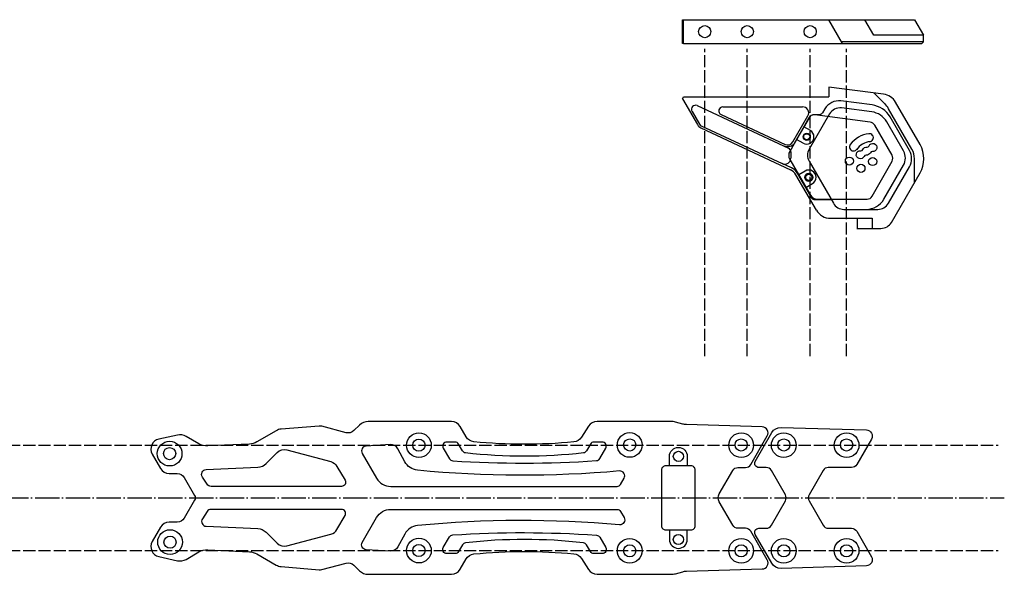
# Model space of a CAD drawing. Header units: millimetres. Extents: x -116 to 777, y -226 to 85.
# Tile 2 of 3: x 209 to 452, y -84 to 52. Entities that reach past the tile are written whole.
import ezdxf

# ---------------------------------------------------------------- set-up
doc = ezdxf.new("R2010")
doc.units = ezdxf.units.MM
doc.header["$LTSCALE"] = 0.25
doc.header["$MEASUREMENT"] = 0
doc.linetypes.add('ACAD_ISO02W100', pattern=[15, 12, -3])
doc.linetypes.add('ACAD_ISO04W100', pattern=[30, 24, -3, 0, -3])
for name, color, linetype in [('alu', 10, 'Continuous'), ('chamfer', 140, 'Continuous'), ('helper', 60, 'ACAD_ISO02W100'), ('outline', 160, 'Continuous'), ('standoff', 74, 'Continuous')]:
    doc.layers.add(name, color=color, linetype=linetype)

msp = doc.modelspace()

# ---------------------------------------------------------------- linework, layer by layer
at = {"layer": 'alu'}
for p, q in [((372.8, 46.57), (372.8, 52.47)), ((372.8, 52.47), (373.09, 52.47)), ((373.09, 46.57), (373.09, 52.47)), ((373.09, 52.47), (430.05, 52.47)), ((412.33, 46.57), (408.93, 52.47)), ((420.06, 48.62), (417.84, 52.47)), ((430.05, 52.47), (432.27, 48.62)), ((432.27, 48.62), (420.06, 48.62)), ((432.28, 46.97), (432.27, 48.62)), ((373.09, 46.57), (372.8, 46.57)), ((373.09, 46.57), (431.88, 46.57)), ((432.28, 46.97), (412.1, 46.97)), ((432.28, 46.97), (431.88, 46.57)), ((408.93, 35.84), (408.93, 33.48)), ((420.06, 34.39), (422.69, 31.76)), ((372.8, 32.96), (373.09, 33.48)), ((372.8, 32.96), (376.48, 26.58)), ((373.09, 33.48), (408.93, 33.48)), ((375.17, 29.86), (377, 26.69)), ((376.45, 31.27), (398.97, 20.77)), ((382.76, 30.98), (402.45, 30.98)), ((429.42, 20.52), (423.65, 30.52)), ((382.34, 29.07), (398.12, 21.71)), ((400.05, 22.32), (403.75, 28.73)), ((377.37, 25.76), (399.48, 15.45)), ((377.44, 26.28), (397.41, 16.97)), ((399.55, 19.86), (399.55, 18.33)), ((430.05, 12.32), (430.05, 18.17)), ((399.69, 15.9), (397.41, 16.97)), ((409.33, 3.48), (419.62, 3.48)), ((415.93, 3.48), (415.93, 0.98)), ((419.62, 3.48), (419.62, 0.98))]:
    msp.add_line(p, q, dxfattribs=at)
for points in [[(415.83, 0.98), (421.77, 0.98, 0.267949), (424.37, 2.48), (431.41, 14.67, 0.267949), (431.41, 21.67), (425.38, 32.12, 0.233672), (422.43, 34.09), (408.93, 35.84)], [(418.17, 5.68), (421.02, 5.68, 0.267949), (423.62, 7.18), (428.81, 16.17, 0.267949), (428.81, 20.17), (424.02, 28.48, 0.233672), (419.59, 31.43), (411.92, 32.43, 0.302824), (407.94, 30.46), (407.39, 29.5, -0.267949), (406.52, 29), (405.35, 29, 0.267949), (404.05, 28.25), (400.49, 22.07, -0.388879), (397.91, 21.26, 0.388879)], [(405.87, 5.48), (400.81, 14.23, 0.153915), (399.48, 15.45)], [(409.56, 8), (405.56, 8, -0.267949), (404.7, 8.5), (401.25, 14.48, 0.153915), (399.69, 15.9)]]:
    msp.add_lwpolyline(points, format="xyb", dxfattribs=at)
msp.add_lwpolyline([(423.2, 27.27, 0.233672), (419.51, 29.73), (412.05, 30.69, 0.302824), (409.07, 29.22), (404.06, 20.54, 0.267949), (404.06, 17.54), (410.04, 7.18, 0.267949), (412.64, 5.68), (418.17, 5.68, 0.267949), (422.5, 8.18), (427.35, 16.58, 0.267949), (427.35, 20.08)], format="xyb", close=True, dxfattribs=at)
for centre, radius in [((378.3, 49.52), 1.5), ((388.8, 49.52), 1.5), ((404.3, 49.52), 1.5), ((403.47, 23.58), 0.75), ((403.97, 13.58), 0.75)]:
    msp.add_circle(centre, radius, dxfattribs=at)
for centre, radius, start, end in [((418.45, 27.52), 6, 30, 45), ((376.03, 30.36), 1, 65, 210), ((382.76, 29.98), 1, 90, 245), ((402.45, 29.48), 1.5, 330, 90), ((378.22, 27.58), 2, 210, 245), ((377.86, 27.19), 1, 210, 245), ((398.75, 23.07), 1.5, 245, 330), ((398.55, 19.86), 1, 0, 65), ((425.35, 18.17), 4.7, 0, 30), ((398.05, 18.33), 1.5, 245, 0), ((409.33, 7.48), 4, 210, 270)]:
    msp.add_arc(centre, radius, start, end, dxfattribs=at)
at = {"layer": 'chamfer'}
for points in [[(369.6, -57.6), (369.6, -55.25, -1), (374, -55.25), (374, -57.6)], [(369.6, -73.4), (369.6, -75.75, 1), (374, -75.75), (374, -73.4)]]:
    msp.add_lwpolyline(points, format="xyb", dxfattribs=at)
for centre in [(307.8, -52.5), (359.8, -52.44), (387.3, -52.5), (397.8, -52.5), (413.3, -52.5), (246.3, -54.58), (246.41, -76.41), (307.8, -78.5), (359.8, -78.55), (387.3, -78.55), (397.8, -78.55), (413.3, -78.55)]:
    msp.add_circle(centre, 3.05, dxfattribs=at)
at = {"layer": 'helper'}
for p, q in [((378.3, -30.52), (378.3, 45.25)), ((388.8, -30.52), (388.8, 45.25)), ((404.3, -30.52), (404.3, 45.25)), ((413.3, -30.52), (413.3, 45.25)), ((-7.3, -52.5), (450.69, -52.5)), ((-7.3, -78.5), (450.69, -78.5))]:
    msp.add_line(p, q, dxfattribs=at)
at = {"layer": 'helper', "linetype": 'ACAD_ISO04W100'}
msp.add_line((-7.3, -65.5), (452.21, -65.5), dxfattribs=at)
at = {"layer": 'outline'}
for p, q in [((404.36, 25.13), (402.73, 26.05)), ((402.6, 22.02), (400.97, 22.95))]:
    msp.add_line(p, q, dxfattribs=at)
for points in [[(420.23, 26.45, 0.233363), (419.13, 27.18), (405.45, 28.98, 0.305152), (403.95, 28.23), (399.27, 19.99, 0.26598), (399.28, 18), (404.37, 9.19, 0.267949), (406.1, 8.19), (418.34, 8.19, 0.270248), (419.64, 8.95), (424.51, 17.56, 0.265653), (424.51, 19.05)], [(418.86, 21.34, -1.967781), (419.67, 19.94, 0.326096), (419.16, 19.65, -0.329786), (418.13, 19.06, 0.333485), (417.61, 18.76, -2.000682), (416.8, 20.14, 0.333485), (417.32, 20.44, -0.329786), (418.35, 21.04, 0.326096)], [(394.89, -81.64), (390.77, -74.5, -0.57735), (391.64, -73), (393.44, -73, 0.267949), (394.74, -72.25), (398.2, -66.25, 0.267949), (398.2, -64.75), (394.74, -58.75, 0.267949), (393.44, -58), (391.64, -58, -0.57735), (390.77, -56.5), (394.89, -49.36, -0.275915), (397.13, -48.11), (418.18, -48.73, -0.567503), (419.43, -50.98), (415.82, -57.25, -0.267949), (414.52, -58), (408.79, -58, 0.267949), (407.49, -58.75), (404.03, -64.75, 0.267949), (404.03, -66.25), (407.49, -72.25, 0.267949), (408.79, -73), (414.52, -73, -0.267949), (415.82, -73.75), (419.43, -80.01, -0.567503), (418.18, -82.26), (397.13, -82.89, -0.275915)], [(357.26, -58.86, -0.046383), (307.46, -58.67, -0.250953), (304.31, -56.58), (302.57, -53.4, 0.289662), (300.7, -52.36), (294.79, -52.71, 0.558109), (293.82, -54.51), (297.37, -60.66, 0.267949), (300.84, -62.66), (356.67, -62.66, 0.267949), (357.53, -62.16), (358.41, -60.65, 0.607408)], [(350.1, -52.23), (349.14, -53.91, -0.237617), (348.39, -54.4, -0.057079), (319.3, -54.4, -0.237617), (318.55, -53.91), (317.58, -52.23, 0.267949), (316.72, -51.73), (314.67, -51.73, 0.57735), (313.81, -53.23), (315.33, -55.87, 0.250664), (316.13, -56.36, 0.033376), (351.6, -56.3, 0.249631), (352.4, -55.8), (353.88, -53.23, 0.57735), (353.01, -51.73), (350.97, -51.73, 0.267949)], [(287.59, -57.72), (289.58, -61.16, -0.57735), (288.71, -62.66), (256.54, -62.66, -0.25302), (255.54, -62.12), (254.38, -60.36, -0.580862), (255.33, -58.5), (268.1, -57.92, 0.187138), (270.08, -57.04), (272.83, -54.3, -0.267949), (275.24, -53.65), (286.07, -56.56, -0.198912)], [(368.65, -73.4), (374.95, -73.4, 0.414214), (375.95, -72.4), (375.95, -58.6, 0.414214), (374.95, -57.6), (368.65, -57.6, 0.414214), (367.65, -58.6), (367.65, -72.4, 0.414214)], [(287.59, -73.27), (289.58, -69.83, 0.57735), (288.71, -68.33), (256.54, -68.33, 0.25302), (255.54, -68.87), (254.38, -70.64, 0.580862), (255.33, -72.5), (268.1, -73.08, -0.187138), (270.08, -73.95), (272.83, -76.69, 0.267949), (275.24, -77.34), (286.07, -74.44, 0.198912)], [(357.26, -72.14, 0.046383), (307.46, -72.32, 0.250953), (304.31, -74.42), (302.57, -77.6, -0.289662), (300.7, -78.63), (294.79, -78.29, -0.558109), (293.82, -76.49), (297.37, -70.33, -0.267949), (300.84, -68.33), (356.67, -68.33, -0.267949), (357.53, -68.83), (358.41, -70.34, -0.607408)], [(350.1, -78.76), (349.14, -77.09, 0.237617), (348.39, -76.59, 0.057079), (319.3, -76.59, 0.237617), (318.55, -77.09), (317.58, -78.76, -0.267949), (316.72, -79.26), (314.67, -79.26, -0.57735), (313.81, -77.76), (315.33, -75.13, -0.250664), (316.13, -74.63, -0.033376), (351.6, -74.7, -0.249631), (352.4, -75.2), (353.88, -77.76, -0.57735), (353.01, -79.26), (350.97, -79.26, -0.267949)]]:
    msp.add_lwpolyline(points, format="xyb", close=True, dxfattribs=at)
for points in [[(418.93, 22.36, 1.057322), (418.77, 24.35, 0.196592), (414.22, 21.7, 1.057322), (415.87, 20.58)], [(403.26, 11.1), (404.88, 12.04, 1), (403.09, 15.13), (401.48, 14.19)], [(252.46, -64.9, -0.267949), (252.46, -66.1), (249.92, -70.5, -0.267949), (248.19, -71.5), (246.22, -71.5, 0.267949), (244.06, -72.75), (242.01, -76.29, 0.506651), (243.63, -79.98), (248.22, -81, 0.187703), (250.37, -80.67), (253.51, -78.85, -0.143218), (255.69, -78.32), (266, -78.79, -0.120122), (267.82, -79.32), (272.58, -82.07, 0.110833), (273.83, -82.46), (283.21, -83.23, 0.08618), (283.89, -83.17), (289.82, -81.58, -0.267949), (291.76, -82.1), (293.14, -83.48, 0.198912), (295.26, -84.35), (315.8, -84.35, 0.267949), (317.97, -83.1), (319.43, -80.57, -0.241883), (321.35, -79.33, -0.048339), (346.01, -79.3, -0.229567), (347.87, -80.43), (349.65, -83.19, 0.254792), (351.75, -84.33), (370.03, -84.33, 0.065543), (371.06, -84.2), (372.87, -83.71, -0.058098), (373.78, -83.58), (392.48, -83.03, 0.567503), (393.73, -80.78), (389.68, -73.75, 0.267949), (388.38, -73), (386.51, -73, -0.267949), (385.21, -72.25), (381.89, -66.5, -0.267949), (381.89, -64.5), (385.21, -58.75, -0.267949), (386.51, -58), (388.38, -58, 0.267949), (389.68, -57.25), (393.73, -50.22, 0.567503), (392.48, -47.97), (373.78, -47.42, -0.058098), (372.87, -47.28), (371.06, -46.8, 0.065543), (370.03, -46.66), (351.75, -46.66, 0.254792), (349.65, -47.81), (347.87, -50.56, -0.229567), (346.01, -51.7, -0.048339), (321.35, -51.67, -0.241883), (319.43, -50.43), (317.97, -47.89, 0.267949), (315.8, -46.64), (295.26, -46.64, 0.198912), (293.14, -47.52), (291.76, -48.9, -0.267949), (289.82, -49.42), (283.89, -47.83, 0.08618), (283.21, -47.77), (273.83, -48.54, 0.110833), (272.58, -48.93), (267.82, -51.68, -0.120122), (266, -52.21), (255.69, -52.68, -0.143218), (253.51, -52.15), (250.37, -50.33, 0.187703), (248.22, -50), (243.63, -51.02, 0.506651), (242.01, -54.71), (244.06, -58.25, 0.267949), (246.22, -59.5), (248.19, -59.5, -0.267949), (249.92, -60.5), (252.46, -64.9)]]:
    msp.add_lwpolyline(points, format="xyb", dxfattribs=at)
for centre, radius in [((403.47, 23.58), 0.875), ((413.99, 17.59), 1), ((419.73, 17.47), 1), ((403.99, 13.58), 1), ((416.84, 15.8), 1), ((371.8, -55.25), 1.25), ((371.8, -75.75), 1.25)]:
    msp.add_circle(centre, radius, dxfattribs=at)
for centre, radius, start, end in [((403.47, 23.58), 1.78, 240, 60.8425), ((419.73, 17.47), 4.96, 96.7109, 143.7708)]:
    msp.add_arc(centre, radius, start, end, dxfattribs=at)
at = {"layer": 'standoff'}
for centre in [(307.8, -52.5), (307.8, -52.5), (359.8, -52.44), (387.3, -52.44), (397.8, -52.44), (413.3, -52.44), (246.3, -54.58), (246.41, -76.41), (307.8, -78.5), (307.8, -78.5), (359.8, -78.55), (359.8, -78.55), (387.3, -78.55), (397.8, -78.55), (413.3, -78.55)]:
    msp.add_circle(centre, 1.5, dxfattribs=at)

doc.saveas('drawing.dxf')
